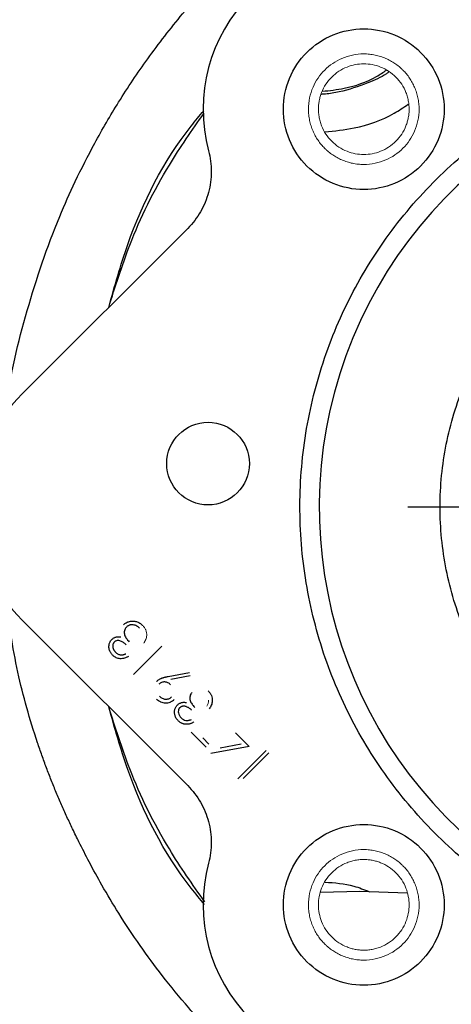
# Model space of a CAD drawing. Header units: inches. Extents: x 0.3 to 34.1, y 0.2 to 21.7.
# Tile 10 of 28: x 5 to 6.6, y 8 to 11.8. Entities that reach past the tile are written whole.
import ezdxf

# ---------------------------------------------------------------- set-up
doc = ezdxf.new("R2010")
doc.units = ezdxf.units.IN
doc.header["$MEASUREMENT"] = 0
doc.layers.add('SLD-0', color=7, linetype='Continuous', lineweight=25)
doc.styles.add('SLDTEXTSTYLE0', font='TXT', dxfattribs={"width": 0.75})
doc.dimstyles.new('SLDDIMSTYLE0', dxfattribs={"dimtxt": 0.125, "dimasz": 0.13, "dimexe": 0, "dimexo": 0.0625, "dimgap": 0.03125, "dimtad": 0, "dimtih": 1, "dimtoh": 1, "dimlfac": 0.8, "dimrnd": 1e-09, "dimzin": 12, "dimdsep": 46, "dimtxsty": 'SLDTEXTSTYLE0', "dimsah": 1, "dimcen": 0.09, "dimadec": 0, "dimazin": 3, "dimtfac": 1, "dimtofl": 0, "dimtmove": 0, "dimatfit": 3, "dimfxl": 1, "dimfrac": 2, "dimtolj": 1, "dimtzin": 12, "dimarcsym": 0})

# ---------------------------------------------------------------- blocks, each defined once
blk = doc.blocks.new('_D')
at = {"layer": 'SLD-0'}
for p, q in [((11.6995, 9.9036), (11.6995, 1.7932)), ((6.287, 5.1672), (6.287, 1.7932)), ((8.948, 2.0983), (8.9099, 2.0983)), ((8.9099, 2.0983), (8.9099, 1.8998)), ((9.456, 2.0983), (9.4941, 2.0983)), ((9.4941, 2.0983), (9.4941, 1.8998)), ((6.287, 1.9182), (8.8003, 1.9182)), ((11.6995, 1.9182), (9.6037, 1.9182)), ((8.9099, 1.8998), (8.948, 1.8998)), ((9.4941, 1.8998), (9.456, 1.8998))]:
    blk.add_line(p, q, dxfattribs=at)
for points in [[(6.287, 1.9182), (6.417, 1.8982), (6.417, 1.9382)], [(11.6995, 1.9182), (11.5695, 1.9382), (11.5695, 1.8982)]]:
    blk.add_solid(points, dxfattribs=at)
at = {"layer": 'SLD-0', "char_height": 0.125, "attachment_point": 1, "style": 'SLDTEXTSTYLE0'}
for s, insert in [('109.98', (8.948, 2.061)), ('4.33', (9.0404, 1.8739))]:
    blk.add_mtext(s, dxfattribs=dict(at, insert=insert))
blk = doc.blocks.new('_D_1')
at = {"layer": 'SLD-0'}
for p, q in [((7.8495, 8.5286), (7.8495, 2.6041)), ((6.287, 5.1672), (6.287, 2.6041)), ((6.8731, 2.9092), (6.8351, 2.9092)), ((6.8351, 2.9092), (6.8351, 2.7107)), ((7.2888, 2.9092), (7.3268, 2.9092)), ((7.3268, 2.9092), (7.3268, 2.7107)), ((6.287, 2.7291), (6.7254, 2.7291)), ((7.8495, 2.7291), (7.4365, 2.7291)), ((6.8351, 2.7107), (6.8731, 2.7107)), ((7.3268, 2.7107), (7.2888, 2.7107))]:
    blk.add_line(p, q, dxfattribs=at)
for points in [[(6.287, 2.7291), (6.417, 2.7091), (6.417, 2.7491)], [(7.8495, 2.7291), (7.7195, 2.7491), (7.7195, 2.7091)]]:
    blk.add_solid(points, dxfattribs=at)
at = {"layer": 'SLD-0', "char_height": 0.125, "attachment_point": 1, "style": 'SLDTEXTSTYLE0'}
for s, insert in [('31.75', (6.8731, 2.8718)), ('1.25', (6.9193, 2.6848))]:
    blk.add_mtext(s, dxfattribs=dict(at, insert=insert))
blk = doc.blocks.new('SW_CENTERMARKSYMBOL_0')
at = {"layer": 'SLD-0', "color": 0}
for p, q in [((0, 0.25), (0, 1.375)), ((0, 0), (0, 0.125)), ((-0.25, 0), (-1.375, 0)), ((0, 0), (-0.125, 0)), ((0, 0), (0, -0.125)), ((0, 0), (0.125, 0)), ((0.25, 0), (1.375, 0)), ((0, -0.25), (0, -1.375))]:
    blk.add_line(p, q, dxfattribs=at)

msp = doc.modelspace()

# ---------------------------------------------------------------- linework, layer by layer
at = {"color": 7, "linetype": 'Continuous', "lineweight": 25}
for p, q in [((4.9765, 10.3951), (5.6183, 11.0369)), ((5.6183, 8.8703), (4.9765, 9.512)), ((5.4075, 9.302), (5.518, 9.4125)), ((5.5419, 9.2948), (5.6257, 9.3105)), ((5.6281, 9.2971), (5.5525, 9.2829)), ((5.6894, 9.0201), (5.6313, 9.0782)), ((5.8042, 9.0754), (5.8566, 9.0229)), ((5.6767, 9.0555), (5.7007, 9.0314)), ((5.8566, 9.0229), (5.7084, 8.9954)), ((5.8258, 9.0311), (5.7448, 9.016)), ((5.8127, 8.8969), (5.9231, 9.0074)), ((5.9331, 8.9974), (5.8339, 8.8983)), ((6.1351, 8.456), (6.287, 8.4603)), ((6.287, 8.4603), (6.4717, 8.4539))]:
    msp.add_line(p, q, dxfattribs=at)
for centre, radius in [((7.8495, 9.9536), 3.6954), ((5.6973, 10.1224), 0.1606)]:
    msp.add_circle(centre, radius, dxfattribs=at)
for centre, radius, start, end in [((6.3028, 11.5004), 0.625, 74.9895, 195.0105), ((7.8495, 9.9536), 1.72, 83.3824, 236.6176), ((6.3028, 8.4068), 0.625, 164.9895, 285.0105)]:
    msp.add_arc(centre, radius, start, end, dxfattribs=at)
msp.add_ellipse((5.4197, 9.9536), major_axis=(-0.6262, 0), ratio=0.998099, start_param=5.498738, end_param=7.067632, dxfattribs=at)
for points, knots in [([(4.9151, 10.321), (4.9155, 10.3271), (4.9253, 10.4618), (4.9902, 10.7197), (5.0869, 11.0114), (5.1827, 11.2252), (5.2581, 11.374), (5.3512, 11.5339), (5.4643, 11.7026), (5.6, 11.8772), (5.73, 12.0204), (5.8438, 12.1315), (5.9323, 12.2108), (6.0234, 12.2859), (6.1171, 12.3568), (6.2602, 12.4561), (6.4583, 12.5736), (6.6676, 12.6705), (6.8276, 12.7314), (6.9333, 12.7671), (7.0344, 12.7971), (7.1305, 12.8221), (7.2214, 12.8427), (7.3068, 12.8592), (7.3938, 12.8742), (7.4527, 12.8806), (7.4848, 12.884)], [0, 0, 0, 0, 0.004717, 0.103584, 0.202396, 0.240478, 0.283155, 0.330432, 0.38232, 0.438829, 0.499975, 0.530514, 0.560884, 0.591083, 0.621109, 0.650958, 0.724776, 0.797456, 0.827575, 0.856116, 0.883083, 0.908474, 0.932293, 0.95454, 0.975217, 1, 1, 1, 1]), ([(6.0818, 11.2794), (6.0529, 11.3083), (6.0297, 11.343), (5.9984, 11.4186), (5.9903, 11.4595), (5.9903, 11.5413), (5.9984, 11.5822), (6.0297, 11.6577), (6.0529, 11.6924), (6.1107, 11.7503), (6.1454, 11.7734), (6.221, 11.8047), (6.2618, 11.8129), (6.3437, 11.8129), (6.3845, 11.8047), (6.4601, 11.7734), (6.4948, 11.7503), (6.5237, 11.7213)], [0, 0, 0, 0, 0.125, 0.125, 0.25, 0.25, 0.375, 0.375, 0.5, 0.5, 0.625, 0.625, 0.75, 0.75, 0.875, 0.875, 1, 1, 1, 1]), ([(6.8693, 8.4499), (6.7852, 8.5047), (6.7057, 8.5666), (6.5582, 8.7028), (6.4902, 8.7771), (6.3675, 8.936), (6.3128, 9.0206), (6.2184, 9.1977), (6.1786, 9.2903), (6.115, 9.4807), (6.0913, 9.5786), (6.0604, 9.777), (6.0534, 9.8775), (6.0561, 10.0782), (6.0659, 10.1785), (6.1021, 10.376), (6.1285, 10.4732), (6.1971, 10.6618), (6.2394, 10.7533), (6.3386, 10.9278), (6.3955, 11.0109), (6.5225, 11.1664), (6.5925, 11.2389), (6.7437, 11.371), (6.8248, 11.4307), (6.9959, 11.5358), (7.0858, 11.5811), (7.2721, 11.6561), (7.3683, 11.6858), (7.5645, 11.7286), (7.6643, 11.7418), (7.8649, 11.7513), (7.9655, 11.7476), (8.0652, 11.7356)], [0, 0, 0, 0, 0.0625, 0.0625, 0.125, 0.125, 0.1875, 0.1875, 0.25, 0.25, 0.3125, 0.3125, 0.375, 0.375, 0.4375, 0.4375, 0.5, 0.5, 0.5625, 0.5625, 0.625, 0.625, 0.6875, 0.6875, 0.75, 0.75, 0.8125, 0.8125, 0.875, 0.875, 0.9375, 0.9375, 1, 1, 1, 1]), ([(6.5237, 11.7213), (6.5526, 11.6924), (6.5758, 11.6577), (6.6071, 11.5822), (6.6153, 11.5413), (6.6153, 11.4595), (6.6071, 11.4186), (6.5758, 11.343), (6.5526, 11.3083), (6.4948, 11.2505), (6.4601, 11.2273), (6.3845, 11.196), (6.3437, 11.1879), (6.2618, 11.1879), (6.221, 11.196), (6.1454, 11.2273), (6.1107, 11.2505), (6.0818, 11.2794)], [0, 0, 0, 0, 0.125, 0.125, 0.25, 0.25, 0.375, 0.375, 0.5, 0.5, 0.625, 0.625, 0.75, 0.75, 0.875, 0.875, 1, 1, 1, 1]), ([(5.311, 10.7296), (5.3366, 10.8107), (5.3971, 11.0024), (5.5225, 11.2571), (5.6353, 11.4185), (5.6817, 11.4848)], [0, 0, 0, 0, 0.301642, 0.712987, 1, 1, 1, 1]), ([(5.6991, 11.3385), (5.7062, 11.312), (5.7097, 11.2849), (5.7097, 11.2301), (5.7062, 11.2032), (5.6956, 11.1638), (5.6912, 11.1507), (5.6808, 11.1256), (5.6748, 11.1134), (5.6545, 11.0782), (5.6377, 11.0563), (5.6183, 11.0369)], [0, 0, 0, 0, 0.25, 0.25, 0.5, 0.5, 0.625, 0.625, 0.75, 0.75, 1, 1, 1, 1]), ([(6.9657, 9.0697), (6.9078, 9.1275), (6.8557, 9.1911), (6.7648, 9.3271), (6.726, 9.3996), (6.6634, 9.5508), (6.6395, 9.6295), (6.6076, 9.7899), (6.5995, 9.8718), (6.5995, 10.0354), (6.6076, 10.1172), (6.6395, 10.2777), (6.6634, 10.3563), (6.726, 10.5075), (6.7648, 10.58), (6.8557, 10.7161), (6.9078, 10.7796), (7.0235, 10.8953), (7.0871, 10.9475), (7.2231, 11.0384), (7.2956, 11.0771), (7.4468, 11.1397), (7.5254, 11.1636), (7.6859, 11.1955), (7.7677, 11.2036), (7.9314, 11.2036), (8.0132, 11.1955), (8.1737, 11.1636), (8.2523, 11.1397), (8.4035, 11.0771), (8.476, 11.0384), (8.612, 10.9475), (8.6756, 10.8953), (8.7334, 10.8375)], [0, 0, 0, 0, 0.0625, 0.0625, 0.125, 0.125, 0.1875, 0.1875, 0.25, 0.25, 0.3125, 0.3125, 0.375, 0.375, 0.4375, 0.4375, 0.5, 0.5, 0.5625, 0.5625, 0.625, 0.625, 0.6875, 0.6875, 0.75, 0.75, 0.8125, 0.8125, 0.875, 0.875, 0.9375, 0.9375, 1, 1, 1, 1]), ([(7.489, 7.0153), (7.4564, 7.0187), (7.3273, 7.0324), (7.1149, 7.0799), (6.8642, 7.1559), (6.6479, 7.2429), (6.4647, 7.3326), (6.3129, 7.4195), (6.1904, 7.4987), (6.0952, 7.5665), (6.0255, 7.62), (5.9763, 7.6598), (5.9394, 7.6909), (5.9072, 7.7188), (5.8759, 7.7467), (5.8456, 7.7745), (5.8161, 7.8023), (5.7876, 7.8299), (5.7212, 7.896), (5.6296, 7.9948), (5.5219, 8.1263), (5.4312, 8.2495), (5.3533, 8.3671), (5.2881, 8.476), (5.2373, 8.5687), (5.2, 8.642), (5.1714, 8.7006), (5.1486, 8.7488), (5.1275, 8.796), (5.1071, 8.8435), (5.0877, 8.8914), (5.0691, 8.9396), (5.0513, 8.9882), (5.0093, 9.1106), (4.9507, 9.3133), (4.9232, 9.5047), (4.9092, 9.6021)], [0, 0, 0, 0, 0.024998, 0.098886, 0.165409, 0.224565, 0.276354, 0.320773, 0.357823, 0.387503, 0.409812, 0.424752, 0.435756, 0.446579, 0.457222, 0.467685, 0.477968, 0.488071, 0.497994, 0.549349, 0.590614, 0.627555, 0.665895, 0.698116, 0.724221, 0.746463, 0.760812, 0.77394, 0.787071, 0.800205, 0.813342, 0.826482, 0.839624, 0.852769, 0.925073, 1, 1, 1, 1]), ([(5.369, 9.4958), (5.3707, 9.4973), (5.3739, 9.5003), (5.3794, 9.5038), (5.3854, 9.5067), (5.3919, 9.5088), (5.3986, 9.51), (5.4054, 9.5104), (5.4122, 9.5097), (5.4189, 9.5082), (5.4254, 9.5057), (5.4317, 9.5024), (5.4376, 9.4983), (5.4411, 9.4949), (5.4429, 9.4932)], [0, 0, 0, 0, 0.079641, 0.158908, 0.239599, 0.322582, 0.406, 0.487843, 0.569676, 0.65302, 0.737412, 0.822558, 0.909755, 1, 1, 1, 1]), ([(5.4314, 9.4821), (5.4303, 9.4831), (5.4283, 9.485), (5.4246, 9.488), (5.4198, 9.4912), (5.4135, 9.494), (5.405, 9.4958), (5.3972, 9.4956), (5.3907, 9.4939), (5.3868, 9.4921), (5.3831, 9.4898), (5.381, 9.4878), (5.3799, 9.4868)], [0, 0, 0, 0, 0.07791, 0.142999, 0.250208, 0.376704, 0.500193, 0.699741, 0.775483, 0.849858, 0.92496, 1, 1, 1, 1]), ([(5.3799, 9.4868), (5.379, 9.4858), (5.3772, 9.4838), (5.3742, 9.4792), (5.372, 9.4727), (5.3712, 9.4646), (5.3725, 9.4564), (5.3756, 9.4488), (5.38, 9.4423), (5.385, 9.4358), (5.3886, 9.4317), (5.3905, 9.4295)], [0, 0, 0, 0, 0.062571, 0.125125, 0.249982, 0.374421, 0.499813, 0.624736, 0.749799, 0.861403, 1, 1, 1, 1]), ([(5.3265, 9.3774), (5.3253, 9.3787), (5.3231, 9.3811), (5.3201, 9.3849), (5.3177, 9.3889), (5.3142, 9.3962), (5.3117, 9.4057), (5.312, 9.417), (5.3144, 9.4256), (5.3181, 9.4329), (5.3213, 9.4365), (5.3229, 9.4383)], [0, 0, 0, 0, 0.080212, 0.142995, 0.214356, 0.286087, 0.499934, 0.642305, 0.785595, 0.892818, 1, 1, 1, 1]), ([(5.3229, 9.4383), (5.3241, 9.4395), (5.3265, 9.4417), (5.3304, 9.4444), (5.3346, 9.4465), (5.339, 9.4481), (5.3436, 9.449), (5.3484, 9.4494), (5.3535, 9.4491), (5.3568, 9.4485), (5.3586, 9.4482)], [0, 0, 0, 0, 0.128068, 0.250608, 0.37063, 0.490072, 0.610375, 0.734313, 0.863217, 1, 1, 1, 1]), ([(5.3328, 9.4284), (5.3322, 9.4278), (5.3311, 9.4266), (5.3298, 9.4246), (5.3286, 9.4225), (5.3277, 9.4202), (5.3271, 9.4178), (5.3268, 9.4153), (5.3267, 9.4126), (5.3269, 9.4099), (5.3273, 9.4071), (5.328, 9.4043), (5.3289, 9.4016), (5.3301, 9.3989), (5.3317, 9.3963), (5.3334, 9.3937), (5.3354, 9.3912), (5.3369, 9.3896), (5.3377, 9.3888)], [0, 0, 0, 0, 0.05527, 0.109958, 0.163912, 0.218089, 0.273309, 0.330914, 0.390994, 0.454641, 0.518898, 0.583342, 0.648543, 0.715053, 0.782519, 0.852334, 0.924934, 1, 1, 1, 1]), ([(5.3792, 9.4181), (5.3776, 9.4197), (5.3745, 9.4227), (5.3674, 9.4279), (5.3594, 9.432), (5.3509, 9.4342), (5.3443, 9.4343), (5.339, 9.4328), (5.3352, 9.4306), (5.3336, 9.4291), (5.3328, 9.4284)], [0, 0, 0, 0, 0.12515, 0.250316, 0.500113, 0.631764, 0.750042, 0.874835, 0.937415, 1, 1, 1, 1]), ([(5.3377, 9.3888), (5.339, 9.3876), (5.3415, 9.3853), (5.3458, 9.3825), (5.3503, 9.3804), (5.3543, 9.3793), (5.3575, 9.3788), (5.3601, 9.3787), (5.3628, 9.3788), (5.3656, 9.3792), (5.3685, 9.3797), (5.3715, 9.3805), (5.3746, 9.3815), (5.3767, 9.3823), (5.3778, 9.3827)], [0, 0, 0, 0, 0.122712, 0.239685, 0.351816, 0.463766, 0.520818, 0.579448, 0.640604, 0.705298, 0.773634, 0.844669, 0.920057, 1, 1, 1, 1]), ([(5.3877, 9.3728), (5.3863, 9.3719), (5.3835, 9.3703), (5.3785, 9.3678), (5.3722, 9.3654), (5.3644, 9.3637), (5.3533, 9.3634), (5.3428, 9.3659), (5.3346, 9.3706), (5.3301, 9.3739), (5.3277, 9.3762), (5.3265, 9.3774)], [0, 0, 0, 0, 0.076147, 0.143082, 0.250357, 0.378605, 0.500531, 0.749622, 0.849741, 0.924877, 1, 1, 1, 1]), ([(5.4967, 9.275), (5.4979, 9.2762), (5.5004, 9.2784), (5.5045, 9.2815), (5.509, 9.2842), (5.5131, 9.2863), (5.5166, 9.2878), (5.5196, 9.2889), (5.5227, 9.29), (5.5261, 9.291), (5.5297, 9.2921), (5.5336, 9.293), (5.5377, 9.2939), (5.5405, 9.2945), (5.5419, 9.2948)], [0, 0, 0, 0, 0.098325, 0.199427, 0.305009, 0.415574, 0.473997, 0.536994, 0.603287, 0.674075, 0.749405, 0.828246, 0.91205, 1, 1, 1, 1]), ([(5.5518, 9.2626), (5.5502, 9.2641), (5.5471, 9.267), (5.5416, 9.2704), (5.5356, 9.2727), (5.5271, 9.2739), (5.5184, 9.2726), (5.5107, 9.2688), (5.5076, 9.2659), (5.506, 9.2645)], [0, 0, 0, 0, 0.125272, 0.250466, 0.375839, 0.500708, 0.749684, 0.874798, 1, 1, 1, 1]), ([(5.6349, 9.2319), (5.634, 9.2309), (5.6321, 9.2289), (5.6292, 9.2242), (5.6269, 9.2178), (5.6262, 9.2096), (5.6275, 9.2015), (5.6306, 9.1939), (5.635, 9.1873), (5.6399, 9.1808), (5.6435, 9.1768), (5.6455, 9.1745)], [0, 0, 0, 0, 0.062571, 0.125125, 0.249982, 0.374421, 0.499813, 0.624736, 0.749799, 0.861403, 1, 1, 1, 1]), ([(5.6979, 9.2383), (5.6993, 9.2368), (5.7018, 9.2341), (5.7052, 9.2298), (5.708, 9.2253), (5.7112, 9.2187), (5.7138, 9.21), (5.7143, 9.1972), (5.7114, 9.1856), (5.7066, 9.1757), (5.7037, 9.1711), (5.7022, 9.1688)], [0, 0, 0, 0, 0.080124, 0.143013, 0.21737, 0.286055, 0.4302, 0.571683, 0.78547, 0.892741, 1, 1, 1, 1]), ([(5.497, 9.2068), (5.4994, 9.2047), (5.503, 9.2014), (5.5084, 9.1981), (5.517, 9.1938), (5.5282, 9.1911), (5.541, 9.1918), (5.5488, 9.1941), (5.5546, 9.1968), (5.5601, 9.2001), (5.5637, 9.2033), (5.566, 9.2055)], [0, 0, 0, 0, 0.125088, 0.187459, 0.250363, 0.499508, 0.624614, 0.749645, 0.812453, 0.874902, 1, 1, 1, 1]), ([(5.5089, 9.2177), (5.5105, 9.2162), (5.5136, 9.2132), (5.5211, 9.2088), (5.5317, 9.2059), (5.5428, 9.2069), (5.5496, 9.21), (5.5531, 9.2126), (5.5547, 9.2141), (5.5556, 9.2149)], [0, 0, 0, 0, 0.125375, 0.250688, 0.500158, 0.749391, 0.874611, 0.930347, 1, 1, 1, 1]), ([(5.5779, 9.1834), (5.5791, 9.1845), (5.5815, 9.1867), (5.5854, 9.1895), (5.5896, 9.1916), (5.594, 9.1931), (5.5986, 9.194), (5.6034, 9.1944), (5.6084, 9.1942), (5.6118, 9.1935), (5.6135, 9.1932)], [0, 0, 0, 0, 0.128068, 0.250608, 0.37063, 0.490072, 0.610375, 0.734313, 0.863217, 1, 1, 1, 1]), ([(5.6842, 8.4185), (5.637, 8.486), (5.5232, 8.6487), (5.3971, 8.9047), (5.3366, 9.0964), (5.311, 9.1775)], [0, 0, 0, 0, 0.290904, 0.700005, 1, 1, 1, 1]), ([(5.5815, 9.1224), (5.5801, 9.1239), (5.5773, 9.1268), (5.5739, 9.1318), (5.5711, 9.1371), (5.569, 9.1427), (5.5675, 9.1484), (5.5669, 9.1541), (5.567, 9.1597), (5.5679, 9.1652), (5.5695, 9.1704), (5.5716, 9.1752), (5.5744, 9.1796), (5.5767, 9.1821), (5.5779, 9.1834)], [0, 0, 0, 0, 0.090254, 0.17854, 0.266093, 0.354631, 0.441886, 0.525747, 0.608114, 0.690197, 0.770821, 0.848326, 0.924012, 1, 1, 1, 1]), ([(5.5878, 9.1734), (5.587, 9.1726), (5.5856, 9.1711), (5.5834, 9.1675), (5.5815, 9.1614), (5.5817, 9.1523), (5.5847, 9.1441), (5.5888, 9.1381), (5.5913, 9.1353), (5.5927, 9.1339)], [0, 0, 0, 0, 0.071579, 0.143228, 0.285966, 0.499972, 0.749474, 0.864585, 1, 1, 1, 1]), ([(5.6342, 9.1632), (5.6328, 9.1645), (5.6301, 9.1671), (5.6256, 9.1706), (5.6211, 9.1735), (5.6165, 9.1758), (5.6119, 9.1776), (5.6076, 9.1788), (5.6035, 9.1793), (5.5998, 9.1792), (5.5963, 9.1785), (5.5931, 9.1773), (5.5902, 9.1756), (5.5886, 9.1742), (5.5878, 9.1734)], [0, 0, 0, 0, 0.110174, 0.215729, 0.318104, 0.417658, 0.511742, 0.59626, 0.673405, 0.744145, 0.810662, 0.874049, 0.936691, 1, 1, 1, 1]), ([(5.6427, 9.1178), (5.6413, 9.117), (5.6386, 9.1154), (5.6344, 9.1133), (5.6303, 9.1116), (5.6261, 9.1103), (5.622, 9.1093), (5.6179, 9.1088), (5.6138, 9.1086), (5.6097, 9.1088), (5.6057, 9.1093), (5.6019, 9.1102), (5.5981, 9.1114), (5.5945, 9.1129), (5.591, 9.1148), (5.5877, 9.117), (5.5844, 9.1195), (5.5825, 9.1214), (5.5815, 9.1224)], [0, 0, 0, 0, 0.072625, 0.141977, 0.208985, 0.273957, 0.336889, 0.398745, 0.460116, 0.520825, 0.580994, 0.640152, 0.698622, 0.757271, 0.816427, 0.876254, 0.937165, 1, 1, 1, 1]), ([(5.5927, 9.1339), (5.594, 9.1326), (5.5966, 9.1302), (5.6027, 9.1263), (5.6096, 9.1239), (5.6169, 9.1237), (5.6221, 9.1244), (5.6275, 9.1258), (5.6309, 9.1271), (5.6328, 9.1278)], [0, 0, 0, 0, 0.125192, 0.250382, 0.499578, 0.61517, 0.749703, 0.859763, 1, 1, 1, 1]), ([(5.6183, 8.8703), (5.6377, 8.8509), (5.6543, 8.8292), (5.6817, 8.7817), (5.692, 8.7566), (5.7026, 8.7172), (5.7053, 8.7037), (5.7088, 8.6767), (5.7097, 8.6632), (5.7097, 8.6226), (5.7062, 8.5952), (5.6991, 8.5686)], [0, 0, 0, 0, 0.25, 0.25, 0.5, 0.5, 0.625, 0.625, 0.75, 0.75, 1, 1, 1, 1]), ([(6.0818, 8.1858), (6.0529, 8.2147), (6.0297, 8.2494), (5.9984, 8.325), (5.9903, 8.3659), (5.9903, 8.4477), (5.9984, 8.4886), (6.0297, 8.5642), (6.0529, 8.5988), (6.1107, 8.6567), (6.1454, 8.6798), (6.221, 8.7111), (6.2618, 8.7193), (6.3437, 8.7193), (6.3845, 8.7111), (6.4601, 8.6798), (6.4948, 8.6567), (6.5237, 8.6277)], [0, 0, 0, 0, 0.125, 0.125, 0.25, 0.25, 0.375, 0.375, 0.5, 0.5, 0.625, 0.625, 0.75, 0.75, 0.875, 0.875, 1, 1, 1, 1]), ([(6.5237, 8.6277), (6.5526, 8.5988), (6.5758, 8.5642), (6.6071, 8.4886), (6.6153, 8.4477), (6.6153, 8.3659), (6.6071, 8.325), (6.5758, 8.2494), (6.5526, 8.2147), (6.4948, 8.1569), (6.4601, 8.1337), (6.3845, 8.1024), (6.3437, 8.0943), (6.2618, 8.0943), (6.221, 8.1024), (6.1454, 8.1337), (6.1107, 8.1569), (6.0818, 8.1858)], [0, 0, 0, 0, 0.125, 0.125, 0.25, 0.25, 0.375, 0.375, 0.5, 0.5, 0.625, 0.625, 0.75, 0.75, 0.875, 0.875, 1, 1, 1, 1])]:
    msp.add_open_spline(points, degree=3, knots=knots, dxfattribs=at)
at = {"color": 144, "linetype": 'Continuous', "lineweight": 18}
for points, knots in [([(6.4548, 11.6524), (6.4523, 11.6548), (6.4475, 11.6595), (6.4398, 11.6661), (6.4319, 11.6724), (6.4237, 11.6783), (6.4152, 11.6837), (6.4065, 11.6888), (6.3974, 11.6935), (6.3847, 11.6994), (6.3679, 11.7056), (6.3467, 11.7112), (6.3249, 11.7146), (6.2954, 11.7161), (6.2587, 11.7123), (6.2177, 11.6993), (6.1812, 11.6793), (6.1499, 11.6533), (6.1238, 11.622), (6.1038, 11.5854), (6.0908, 11.5444), (6.087, 11.5077), (6.0885, 11.4782), (6.0919, 11.4564), (6.0975, 11.4352), (6.1049, 11.4153), (6.1141, 11.3966), (6.1246, 11.3793), (6.1368, 11.3631), (6.1461, 11.3533), (6.1507, 11.3483)], [0, 0, 0, 0, 0.015126, 0.030153, 0.045113, 0.060041, 0.07497, 0.089934, 0.104966, 0.120101, 0.152258, 0.184454, 0.217296, 0.250177, 0.315812, 0.380082, 0.44003, 0.500016, 0.559964, 0.61995, 0.684221, 0.749856, 0.782698, 0.815578, 0.847736, 0.879932, 0.910077, 0.939956, 0.969841, 1, 1, 1, 1]), ([(6.479, 11.5004), (6.479, 11.5036), (6.4789, 11.5099), (6.4781, 11.5194), (6.4768, 11.5288), (6.475, 11.538), (6.4728, 11.5472), (6.47, 11.5563), (6.4637, 11.5735), (6.4512, 11.5979), (6.4282, 11.6258), (6.4002, 11.6488), (6.3689, 11.6649), (6.336, 11.6746), (6.3028, 11.6776), (6.2695, 11.6746), (6.2366, 11.6649), (6.2053, 11.6488), (6.1773, 11.6258), (6.1543, 11.5979), (6.1407, 11.5714), (6.1332, 11.5496), (6.1294, 11.5335), (6.1269, 11.517), (6.1267, 11.5059), (6.1265, 11.5004)], [0, 0, 0, 0, 0.017294, 0.034461, 0.051549, 0.06861, 0.085694, 0.102851, 0.120132, 0.185114, 0.250089, 0.315068, 0.380047, 0.44003, 0.500015, 0.560002, 0.619984, 0.684966, 0.749941, 0.81492, 0.879899, 0.91004, 0.939924, 0.969821, 1, 1, 1, 1]), ([(6.1507, 11.3483), (6.1532, 11.346), (6.158, 11.3412), (6.1657, 11.3346), (6.1736, 11.3283), (6.1818, 11.3225), (6.1903, 11.317), (6.1991, 11.3119), (6.2081, 11.3072), (6.2208, 11.3014), (6.2376, 11.2951), (6.2588, 11.2895), (6.2806, 11.2861), (6.3101, 11.2846), (6.3468, 11.2884), (6.3878, 11.3014), (6.4244, 11.3214), (6.4557, 11.3475), (6.4817, 11.3788), (6.5017, 11.4153), (6.5147, 11.4563), (6.5185, 11.493), (6.517, 11.5225), (6.5136, 11.5443), (6.508, 11.5655), (6.5006, 11.5855), (6.4914, 11.6041), (6.4809, 11.6214), (6.4688, 11.6377), (6.4595, 11.6475), (6.4548, 11.6524)], [0, 0, 0, 0, 0.0151262, 0.0301528, 0.0451132, 0.0600408, 0.0749697, 0.0899336, 0.1049662, 0.1201006, 0.1522581, 0.184454, 0.2172957, 0.2501767, 0.3158115, 0.3800824, 0.44003, 0.5000162, 0.5599638, 0.6199501, 0.684221, 0.7498558, 0.7826975, 0.8155785, 0.847736, 0.8799319, 0.9100768, 0.9399564, 0.9698408, 1, 1, 1, 1]), ([(6.1265, 11.5004), (6.1266, 11.4972), (6.1266, 11.4908), (6.1274, 11.4814), (6.1287, 11.472), (6.1305, 11.4627), (6.1327, 11.4535), (6.1355, 11.4444), (6.1418, 11.4272), (6.1544, 11.4029), (6.1773, 11.3749), (6.2053, 11.352), (6.2366, 11.3358), (6.2695, 11.3262), (6.3028, 11.3231), (6.336, 11.3262), (6.3689, 11.3358), (6.4002, 11.352), (6.4282, 11.3749), (6.4512, 11.4029), (6.4648, 11.4293), (6.4723, 11.4511), (6.4762, 11.4673), (6.4786, 11.4837), (6.4789, 11.4948), (6.479, 11.5004)], [0, 0, 0, 0, 0.017277, 0.034432, 0.051515, 0.068576, 0.085666, 0.102835, 0.120133, 0.185115, 0.25009, 0.315068, 0.380047, 0.440031, 0.500015, 0.560002, 0.619983, 0.684965, 0.74994, 0.814919, 0.879897, 0.910066, 0.939959, 0.969847, 1, 1, 1, 1]), ([(5.4429, 9.4932), (5.4443, 9.4917), (5.4468, 9.4891), (5.4502, 9.4847), (5.453, 9.4803), (5.4562, 9.4737), (5.4588, 9.465), (5.4594, 9.4521), (5.4564, 9.4405), (5.4517, 9.4307), (5.4487, 9.4261), (5.4472, 9.4238)], [0, 0, 0, 0, 0.080124, 0.143013, 0.21737, 0.286055, 0.4302, 0.571683, 0.78547, 0.892741, 1, 1, 1, 1]), ([(5.6923, 9.1788), (5.6932, 9.1806), (5.6952, 9.1843), (5.6973, 9.1898), (5.6985, 9.1947), (5.699, 9.1989), (5.6989, 9.2014), (5.6989, 9.2027)], [0, 0, 0, 0, 0.250091, 0.500084, 0.700075, 0.847419, 1, 1, 1, 1]), ([(6.4548, 8.5588), (6.4523, 8.5612), (6.4475, 8.5659), (6.4398, 8.5726), (6.4319, 8.5788), (6.4237, 8.5847), (6.4152, 8.5902), (6.4065, 8.5952), (6.3974, 8.5999), (6.3847, 8.6058), (6.3679, 8.612), (6.3467, 8.6176), (6.3249, 8.621), (6.2954, 8.6225), (6.2587, 8.6187), (6.2177, 8.6057), (6.1812, 8.5857), (6.1499, 8.5597), (6.1238, 8.5284), (6.1038, 8.4918), (6.0908, 8.4508), (6.087, 8.4141), (6.0885, 8.3846), (6.0919, 8.3628), (6.0975, 8.3416), (6.1049, 8.3217), (6.1141, 8.303), (6.1246, 8.2857), (6.1368, 8.2695), (6.1461, 8.2597), (6.1507, 8.2547)], [0, 0, 0, 0, 0.0151262, 0.0301528, 0.0451132, 0.0600408, 0.0749697, 0.0899336, 0.1049662, 0.1201006, 0.1522581, 0.184454, 0.2172957, 0.2501767, 0.3158115, 0.3800824, 0.44003, 0.5000162, 0.5599638, 0.6199501, 0.684221, 0.7498558, 0.7826975, 0.8155785, 0.847736, 0.8799319, 0.9100768, 0.9399564, 0.9698408, 1, 1, 1, 1]), ([(6.3028, 8.583), (6.2996, 8.583), (6.2932, 8.5829), (6.2837, 8.5821), (6.2744, 8.5808), (6.2651, 8.5791), (6.2559, 8.5768), (6.2468, 8.574), (6.2296, 8.5677), (6.2053, 8.5552), (6.1773, 8.5322), (6.1543, 8.5043), (6.1382, 8.4729), (6.1285, 8.44), (6.1255, 8.4068), (6.1285, 8.3735), (6.1382, 8.3406), (6.1543, 8.3093), (6.1773, 8.2813), (6.2053, 8.2584), (6.2317, 8.2448), (6.2535, 8.2372), (6.2697, 8.2334), (6.2861, 8.231), (6.2972, 8.2307), (6.3028, 8.2305)], [0, 0, 0, 0, 0.017294, 0.034461, 0.051549, 0.06861, 0.085694, 0.102851, 0.120132, 0.185114, 0.250089, 0.315068, 0.380047, 0.44003, 0.500015, 0.560002, 0.619984, 0.684966, 0.749941, 0.81492, 0.879899, 0.91004, 0.939924, 0.969821, 1, 1, 1, 1]), ([(6.3028, 8.2305), (6.3059, 8.2306), (6.3123, 8.2307), (6.3218, 8.2314), (6.3311, 8.2327), (6.3404, 8.2345), (6.3496, 8.2368), (6.3587, 8.2395), (6.3759, 8.2458), (6.4002, 8.2584), (6.4282, 8.2813), (6.4512, 8.3093), (6.4673, 8.3406), (6.477, 8.3735), (6.48, 8.4068), (6.477, 8.44), (6.4673, 8.4729), (6.4512, 8.5043), (6.4282, 8.5322), (6.4002, 8.5552), (6.3738, 8.5688), (6.352, 8.5763), (6.3358, 8.5802), (6.3194, 8.5826), (6.3083, 8.5829), (6.3028, 8.583)], [0, 0, 0, 0, 0.017277, 0.034432, 0.051515, 0.068576, 0.085666, 0.102835, 0.120133, 0.185115, 0.25009, 0.315068, 0.380047, 0.440031, 0.500015, 0.560002, 0.619983, 0.684965, 0.74994, 0.814919, 0.879897, 0.910066, 0.939959, 0.969847, 1, 1, 1, 1]), ([(6.1507, 8.2547), (6.1532, 8.2524), (6.158, 8.2476), (6.1657, 8.241), (6.1736, 8.2347), (6.1818, 8.2289), (6.1903, 8.2234), (6.1991, 8.2183), (6.2081, 8.2137), (6.2208, 8.2078), (6.2376, 8.2015), (6.2588, 8.1959), (6.2806, 8.1925), (6.3101, 8.191), (6.3468, 8.1948), (6.3878, 8.2078), (6.4244, 8.2278), (6.4557, 8.2539), (6.4817, 8.2852), (6.5017, 8.3217), (6.5147, 8.3627), (6.5185, 8.3994), (6.517, 8.429), (6.5136, 8.4507), (6.508, 8.4719), (6.5006, 8.4919), (6.4914, 8.5105), (6.4809, 8.5278), (6.4688, 8.5441), (6.4595, 8.5539), (6.4548, 8.5588)], [0, 0, 0, 0, 0.015126, 0.030153, 0.045113, 0.060041, 0.07497, 0.089934, 0.104966, 0.120101, 0.152258, 0.184454, 0.217296, 0.250177, 0.315812, 0.380082, 0.44003, 0.500016, 0.559964, 0.61995, 0.684221, 0.749856, 0.782698, 0.815578, 0.847736, 0.879932, 0.910077, 0.939956, 0.969841, 1, 1, 1, 1])]:
    msp.add_open_spline(points, degree=3, knots=knots, dxfattribs=at)
at = {"color": 8, "linetype": 'Continuous', "lineweight": 25}
for points, knots in [([(6.4019, 11.6458), (6.3982, 11.6432), (6.3726, 11.6253), (6.3077, 11.5965), (6.228, 11.5705), (6.1662, 11.5597), (6.1429, 11.5582), (6.1375, 11.5578)], [0, 0, 0, 0, 0.048086, 0.332747, 0.751426, 0.941327, 1, 1, 1, 1]), ([(6.1413, 11.5699), (6.17, 11.573), (6.2428, 11.5808), (6.3284, 11.6107), (6.3782, 11.6437), (6.391, 11.6521)], [0, 0, 0, 0, 0.3263549, 0.8265909, 1, 1, 1, 1]), ([(5.3113, 10.7299), (5.3341, 10.8116), (5.4039, 11.0611), (5.5356, 11.3215), (5.664, 11.4748), (5.6805, 11.4945)], [0, 0, 0, 0, 0.298256, 0.909849, 1, 1, 1, 1]), ([(6.151, 11.412), (6.1894, 11.416), (6.2825, 11.4258), (6.3937, 11.4647), (6.4575, 11.5073), (6.4754, 11.5193)], [0, 0, 0, 0, 0.3343253, 0.8131137, 1, 1, 1, 1]), ([(5.6839, 8.4084), (5.6664, 8.4293), (5.5369, 8.5837), (5.404, 8.8456), (5.3342, 9.0953), (5.3113, 9.1773)], [0, 0, 0, 0, 0.095148, 0.702879, 1, 1, 1, 1]), ([(6.151, 8.4951), (6.1894, 8.4925), (6.2492, 8.4884), (6.3045, 8.4658), (6.3244, 8.4577)], [0, 0, 0, 0, 0.640658, 1, 1, 1, 1])]:
    msp.add_open_spline(points, degree=3, knots=knots, dxfattribs=at)

# ---------------------------------------------------------------- block references
at = {"layer": 'SLD-0'}
msp.add_blockref('SW_CENTERMARKSYMBOL_0', (7.8495, 9.9536), dxfattribs=at)

# ---------------------------------------------------------------- dimensions: what is measured, and where the dimension line sits
for base, p1, p2, picture, middle in [((6.287, 1.9182), (11.6995, 9.9536), (6.287, 5.2172), '_D', (9.202, 1.9182)), ((7.8495, 2.7291), (6.287, 5.2172), (7.8495, 8.5786), '_D_1', (7.0809, 2.7291))]:
    dim = msp.add_linear_dim(base=base, p1=p1, p2=p2, dimstyle='SLDDIMSTYLE0', dxfattribs=at)
    dim.commit()
    dim.dimension.update_dxf_attribs({"geometry": picture, "text_midpoint": middle, "dimtype": 160})

doc.saveas('drawing.dxf')
